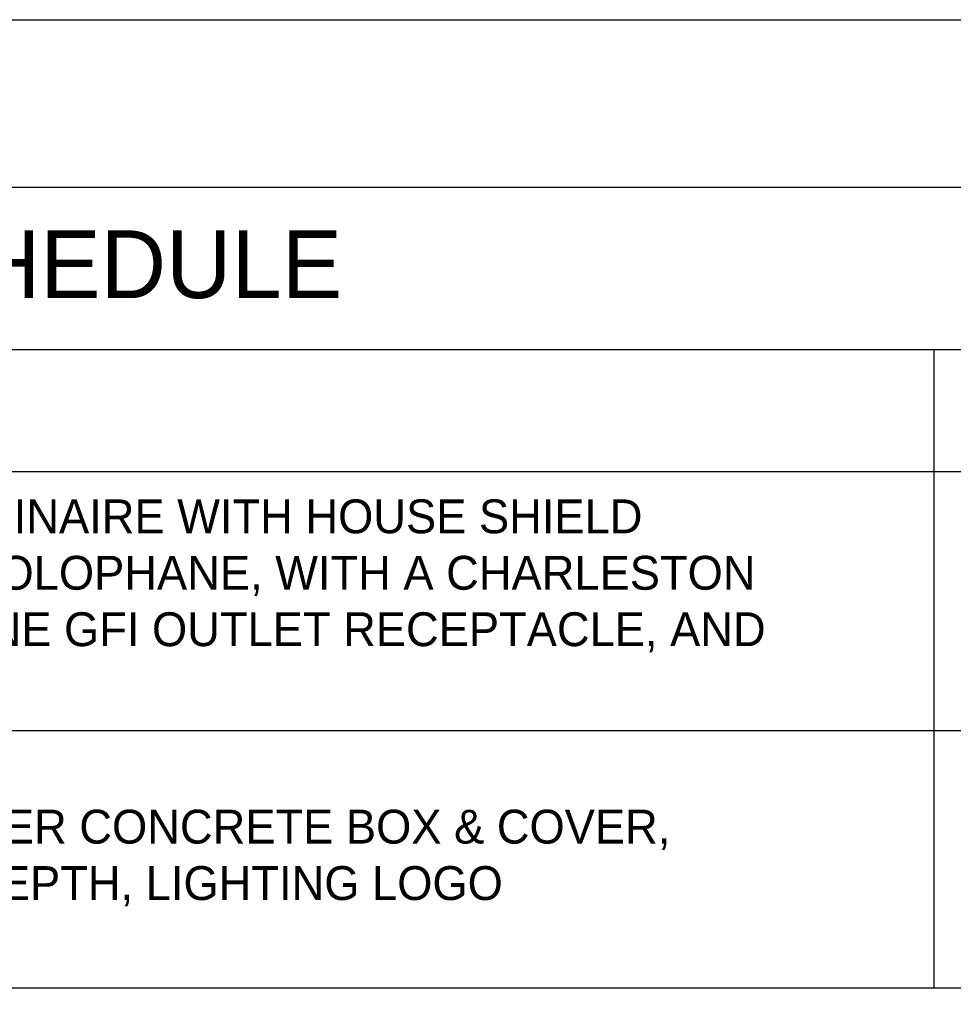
# Model space of a CAD drawing. Header units: feet. Extents: x 300 to 431, y 4 to 24.
# Tile 10 of 17: x 314.98 to 318.43, y 20.74 to 24.37. Entities that reach past the tile are written whole.
import ezdxf
from ezdxf.enums import TextEntityAlignment as Align

# ---------------------------------------------------------------- set-up
doc = ezdxf.new("R2010")
doc.units = ezdxf.units.FT
doc.header["$MEASUREMENT"] = 0
doc.layers.add('COLUMNS', color=6, linetype='Continuous', plot=False)
doc.layers.add('SH_Data', color=7, linetype='Continuous')
doc.layers.add('SH_Text', color=9, linetype='Continuous')
doc.styles.add('Slanted-Normal', font='font31.shx', dxfattribs={"height": 0.1})
doc.styles.add('Slanted-Normal LS 0.75', font='font31.shx', dxfattribs={"height": 0.14})

msp = doc.modelspace()

# ---------------------------------------------------------------- linework, layer by layer
at = {"layer": 'COLUMNS'}
msp.add_lwpolyline([(306.0975, 3.6245), (306.0975, 24.3745), (336.4725, 24.3745), (336.4725, 3.6245)], close=True, dxfattribs=at)
at = {"layer": 'SH_Data'}
for p, q in [((306.6651, 23.7567), (327.1546, 23.7567)), ((306.6651, 23.1567), (327.1546, 23.1567)), ((318.3575, 20.8009), (318.3575, 23.1567)), ((306.6651, 22.7067), (327.1546, 22.7067)), ((306.6651, 22.7067), (327.1546, 22.7067)), ((306.6651, 22.7067), (327.1546, 22.7067)), ((306.6651, 21.7509), (327.1546, 21.7509)), ((306.6651, 20.8009), (327.1546, 20.8009))]:
    msp.add_line(p, q, dxfattribs=at)

# ---------------------------------------------------------------- texts
at = {"layer": 'SH_Text', "style": 'Slanted-Normal'}
msp.add_text('SYMBOL SCHEDULE', height=0.25, dxfattribs=at).set_placement((312.865, 23.5967), align=Align.TOP_LEFT)
at = {"layer": 'SH_Text', "color": 1, "insert": (313.0639, 22.2275), "char_height": 0.125, "attachment_point": 4, "style": 'Slanted-Normal LS 0.75'}
msp.add_mtext_dynamic_manual_height_columns('{\\C256;GRANVILLE III LED LUMINAIRE WITH HOUSE SHIELD MANUFACTURED BY HOLOPHANE, WITH A CHARLESTON DECORATIVE POLE, ONE GFI OUTLET RECEPTACLE, AND BANNER ARMS}', width=5.122044, gutter_width=60, heights=[0], dxfattribs=at)
at = {"layer": 'SH_Text', "insert": (313.0368, 21.2796), "char_height": 0.125, "attachment_point": 4, "style": 'Slanted-Normal LS 0.75'}
msp.add_mtext_dynamic_manual_height_columns('\\pxql;PC & PG STYLE POLYMER CONCRETE BOX & COVER,\\P\\pq*;OPEN BASE BOX, 24" DEPTH, LIGHTING LOGO', width=5.123008, gutter_width=60, heights=[0], dxfattribs=at)

doc.saveas('drawing.dxf')
